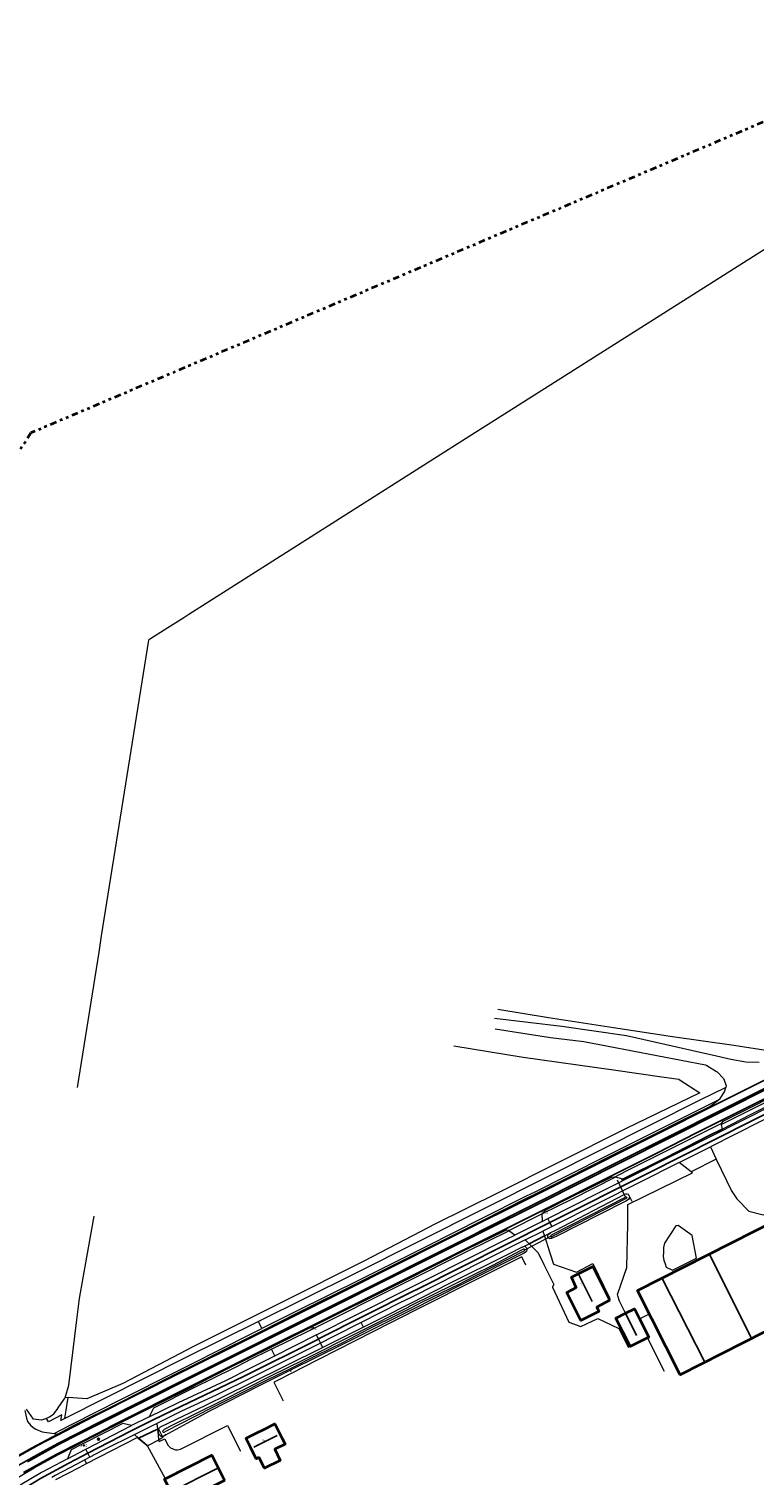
# Model space of a CAD drawing. Header units: metres. Extents: x 169249 to 194689, y 406250 to 412203.
# Tile 148 of 256: x 178196 to 178477, y 407600 to 408160. Entities that reach past the tile are written whole.
import ezdxf
from ezdxf.enums import TextEntityAlignment as Align

# ---------------------------------------------------------------- set-up
doc = ezdxf.new("R2010")
doc.units = ezdxf.units.M
doc.linetypes.add('BGT_NLCS_N264$0$AL-TEKENBLADGRENS', pattern=[11.5, 2.5, -1.5, 1, -1.5, 1, -1.5, 2.5])
doc.linetypes.add('BGT_NLCS_N264$0$AM-AS', pattern=[16, 10, -2, 2, -2])
doc.layers.get('0').update_dxf_attribs({"linetype": 'CONTINUOUS'})
for name, color, linetype, lineweight in [('BGT_NLCS_N264$0$B-WE-AM-AS_KUNSTWERK_DUIKER-GV', 252, 'BGT_NLCS_N264$0$AM-AS', 18), ('BGT_NLCS_N264$0$B-WE-GW-WATERGANG_INSTEEK-G', 252, 'CONTINUOUS', 18), ('BGT_NLCS_N264$0$B-WE-GW-WATERGANG_SLOOT_BODEM-G', 252, 'CONTINUOUS', 18), ('BGT_NLCS_N264$0$B-WE-IE-TERREINAFSCHEIDING_KUNSTMATIG_HEKWERK-G', 252, 'BGT_NLCS_N264$0$IE-TERREINAFSCHEIDING-KUNSTMATIG', 18), ('BGT_NLCS_N264$0$B-WE-KW-KUNSTWERK_DUIKER-G', 252, 'CONTINUOUS', 18), ('BGT_NLCS_N264$0$B-WE-OG-TOPOGRAFIE-G', 252, 'CONTINUOUS', 18), ('BGT_NLCS_N264$0$B-WE-OG-TOPOGRAFIE_BEBOUWING-G', 252, 'CONTINUOUS', 35), ('BGT_NLCS_N264$0$B-WE-OG-TOPOGRAFIE_CULTUURSCHEIDING-G', 252, 'CONTINUOUS', 18), ('BGT_NLCS_N264$0$B-WE-OG-TOPOGRAFIE_TERREIN_GROEN-GV', 252, 'CONTINUOUS', 18), ('BGT_NLCS_N264$0$B-WE-OG-TOPOGRAFIE_TERREIN_ONBEGROEID-GV', 252, 'CONTINUOUS', 18), ('BGT_NLCS_N264$0$B-WE-OG-TOPOGRAFIE_WATER-GV', 252, 'CONTINUOUS', 18), ('BGT_NLCS_N264$0$B-WE-OG-TOPOGRAFIE_WEG_BERM-GV', 252, 'CONTINUOUS', 18), ('BGT_NLCS_N264$0$B-WE-OG-TOPOGRAFIE_WEG_RIJWEG-GV', 252, 'CONTINUOUS', 18), ('BGT_NLCS_N264$0$B-WE-OG-TOPOGRAFIE_WEG_RIJWIELPAD-GV', 252, 'CONTINUOUS', 18), ('BGT_NLCS_N264$0$B-WE-OG-TOPOGRAFIE_WEG_VERHARD-G', 252, 'CONTINUOUS', 18), ('BGT_NLCS_N264$0$B-WE-VW-BEWEGWIJZERING_DRAAGCONSTRUCTIE-S', 252, 'CONTINUOUS', 25), ('BGT_NLCS_N264$0$X-XX-AL-TEKENBLADGRENS-G', 252, 'BGT_NLCS_N264$0$AL-TEKENBLADGRENS', 35), ('X-XX-AL-REFERENTIE-G', 7, 'CONTINUOUS', 18)]:
    doc.layers.add(name, color=color, linetype=linetype, lineweight=lineweight)
for name, color, linetype in [('BGT_NLCS_N264$0$B-WE-IE-MEUBILAIR_WEGMEUBILAIR-S', 252, 'CONTINUOUS'), ('BGT_NLCS_N264$0$B-WE-KG-KADASTRAAL_NOK-G', 252, 'CONTINUOUS'), ('BGT_NLCS_N264$0$B-WE-OG-TOPOGRAFIE_WEG_INRIT-GV', 252, 'CONTINUOUS'), ('BGT_NLCS_N264$0$B-WE-VW-MARKERING-G', 252, 'CONTINUOUS'), ('BGT_NLCS_N264$0$Label_Nummeraanduidingreeks', 252, 'CONTINUOUS'), ('BGT_NLCS_N264$0$Label_Puntobject', 252, 'CONTINUOUS')]:
    doc.layers.add(name, color=color, linetype=linetype)
doc.styles.add('BGT_NLCS_N264$0$STANDARD', font='txt')
doc.linetypes.add('BGT_NLCS_N264$0$IE-TERREINAFSCHEIDING-KUNSTMATIG', pattern='A,4,[82,NLCS.SHX,S=0.75,R=90,X=0,Y=0],4,-2', length=10)

# ---------------------------------------------------------------- blocks, each defined once
blk = doc.blocks.new('BGT_NLCS_N264$0$SIE-WEG_WEGWIJZER-SO')
for q in [(-0.29, -0.29), (0, 0.41), (0.29, -0.29)]:
    blk.add_line((0, 0), q)
blk.add_circle((0, 0), 0.413)
blk = doc.blocks.new('BGT_NLCS_N264$0$SIE-WEG_PAAL_ALGEMEEN_TYPE_02-SO')
at = {"ltscale": 0.5}
h = blk.add_hatch(color=256, dxfattribs=at)
h.paths.add_polyline_path([(0, 0), (0.1875, 0, 0.41421356), (0, 0.1875)])
h.paths.add_polyline_path([(0, -0.1875), (0, 0), (-0.1875, 0, 0.41421356)])
for p, q in [((-0.1875, 0), (0.1875, 0)), ((0, -0.1875), (0, 0.1875))]:
    blk.add_line(p, q, dxfattribs=at)
blk.add_circle((0, 0), 0.1875, dxfattribs=at)
blk = doc.blocks.new('BGT_NLCS_N264')
at = {"layer": 'BGT_NLCS_N264$0$B-WE-AM-AS_KUNSTWERK_DUIKER-GV'}
blk.add_line((178427.03, 407707.38, 17.43), (178423.77, 407714.16, 18.82), dxfattribs=at)
at = {"layer": 'BGT_NLCS_N264$0$B-WE-GW-WATERGANG_INSTEEK-G'}
for p, q in [((178428.38, 407708.15, 18.84), (178428.49, 407707.46, 18.83)), ((178397.4, 407693.4, 18.77), (178397.96, 407693.87, 18.75)), ((178246.37, 407617.99, 19.3), (178246.39, 407618.13, 19.3))]:
    blk.add_line(p, q, dxfattribs=at)
for points in [[(178428.05, 407706.68, 18.84), (178427.02, 407706.11, 18.82), (178416.82, 407700.93, 18.79), (178400.1, 407692.44, 18.73), (178399.45, 407692.18, 18.74), (178398.23, 407691.7, 18.78), (178397.66, 407691.47, 18.8), (178397.12, 407691.67, 18.8), (178396.86, 407692.23, 18.8), (178396.85, 407692.82, 18.8), (178397.01, 407693.08, 18.78), (178397.4, 407693.4, 18.77)], [(178428.49, 407707.46, 18.83), (178428.5, 407707.35, 18.83), (178428.11, 407706.71, 18.84), (178428.05, 407706.68, 18.84)], [(178387.58, 407688.62, 18.72), (178387.97, 407688.67, 18.72), (178388.62, 407688, 18.72), (178388.69, 407687.81, 18.72), (178388.79, 407687.56, 18.72), (178388.78, 407687.07, 18.72), (178388.6, 407686.76, 18.72), (178388.45, 407686.52, 18.72), (178387.47, 407685.81, 18.71), (178364.18, 407674.11, 18.75), (178343.57, 407663.67, 18.61), (178343, 407663.38, 18.61), (178317.2, 407650.52, 18.57), (178297.57, 407640.81, 18.58)], [(178297.57, 407640.81, 18.58), (178285.23, 407634.71, 18.58), (178266.08, 407624.83, 18.81), (178257.29, 407620.08, 19), (178248.81, 407615.5, 19.18), (178248.47, 407615.29, 19.26)], [(178247.89, 407614.99, 19.33), (178247.87, 407614.98, 19.34), (178247.4, 407615.01, 19.35), (178246.72, 407615.58, 19.32), (178246.42, 407616.15, 19.31), (178246.29, 407617.15, 19.33), (178246.37, 407617.99, 19.3)], [(178248.47, 407615.29, 19.26), (178248.21, 407615.13, 19.33), (178247.89, 407614.99, 19.33)]]:
    blk.add_polyline3d(points, dxfattribs=at)
at = {"layer": 'BGT_NLCS_N264$0$B-WE-GW-WATERGANG_SLOOT_BODEM-G'}
for points in [[(178398.36, 407692.26, 17.89), (178398.5, 407692.37, 17.89), (178398.68, 407692.52, 17.89), (178427.32, 407707.26, 17.89), (178427.5, 407707.43, 17.89), (178427.33, 407707.69, 17.89), (178426.99, 407707.68, 17.89), (178398.22, 407692.91, 17.89), (178398, 407692.71, 17.89), (178397.96, 407692.68, 17.89), (178397.94, 407692.43, 17.89), (178398.07, 407692.29, 17.89), (178398.36, 407692.26, 17.89)], [(178343.83, 407665.55, 17.25), (178342.93, 407665.11, 17.25), (178324.06, 407655.52, 17.25), (178302.32, 407644.57, 17.25), (178289.94, 407638.53, 17.24), (178270.57, 407628.76, 17.24), (178251.68, 407619.48, 17.24), (178248.53, 407617.81, 17.24), (178247.99, 407617.31, 17.24), (178247.9, 407616.94, 17.24), (178248.11, 407616.72, 17.24), (178248.48, 407616.75, 17.24), (178249.39, 407617.25, 17.24), (178260.48, 407622.88, 17.42), (178267.89, 407626.7, 17.42), (178277.59, 407631.52, 17.42), (178287.78, 407636.72, 17.3), (178297.64, 407641.56, 17.3), (178307.28, 407646.4, 17.3), (178317.83, 407651.57, 17.3), (178327.71, 407656.65, 17.3), (178339.12, 407662.37, 17.3), (178343.71, 407664.7, 17.3), (178348.19, 407666.97, 17.45), (178362.82, 407674.16, 17.55), (178364.27, 407674.89, 17.5), (178387.78, 407686.83, 17.5), (178387.97, 407687.12, 17.5), (178387.92, 407687.39, 17.5), (178387.72, 407687.59, 17.5), (178387.46, 407687.56, 17.5), (178387.17, 407687.43, 17.5), (178386.48, 407687.02, 17.5), (178375.42, 407681.18, 17.41), (178360.79, 407673.96, 17.48), (178343.83, 407665.55, 17.25)]]:
    blk.add_polyline3d(points, dxfattribs=at)
at = {"layer": 'BGT_NLCS_N264$0$B-WE-IE-TERREINAFSCHEIDING_KUNSTMATIG_HEKWERK-G'}
for p, q in [((178442.04, 407640.21, 19.03), (178435.73, 407652.74, 19.1)), ((178249.12, 407616.01, 18.9), (178248.47, 407615.29, 19.08)), ((178246.32, 407613.69, 19.35), (178242.04, 407611.43, 19.41))]:
    blk.add_line(p, q, dxfattribs=at)
for points in [[(178490.42, 408080.43, 18.63), (178363.67, 408000, 18.73), (178258.08, 407933, 19.29), (178256.14, 407931.77, 19.29), (178249.89, 407927.8, 19.28), (178243.19, 407923.55, 19.28), (178242.42, 407923.06, 19.28), (178224.2, 407808.69, 19.57), (178223.21, 407802.43, 19.57), (178223.21, 407802.42, 19.57), (178214.92, 407750, 19.68)], [(178388.38, 407681.29, 18.6), (178387.1, 407684.1, 18.49), (178386.87, 407684.61, 18.47), (178365.44, 407673.89, 18.52), (178336.09, 407659.01, 18.5), (178301.61, 407641.54, 18.67), (178298.6, 407640, 18.82), (178291.33, 407636.27, 19.18), (178290.86, 407636.03, 19.2), (178294.54, 407628.91, 19.38)], [(178218.46, 407604.57, 19.24), (178238.03, 407614.7, 19.35), (178238.47, 407614.32, 19.36)], [(178242.04, 407611.43, 19.41), (178241.92, 407611.37, 19.41), (178241.88, 407611.41, 19.41), (178238.47, 407614.32, 19.36)], [(178248.47, 407615.29, 19.08), (178248.01, 407614.78, 19.22), (178247.64, 407614.38, 19.32), (178246.32, 407613.69, 19.35)], [(178206.64, 407598.47, 19.21), (178215.62, 407603.1, 19.23), (178218.46, 407604.57, 19.24)]]:
    blk.add_polyline3d(points, dxfattribs=at)
at = {"layer": 'BGT_NLCS_N264$0$B-WE-KG-KADASTRAAL_NOK-G'}
for p, q in [((178408.83, 407677.66, 27.5), (178414.05, 407667.33, 27.51)), ((178457.41, 407644.11, 27.46), (178441.22, 407675.98, 27.45)), ((178427.06, 407662.46, 25.18), (178431.1, 407654.08, 25.12)), ((178283.23, 407610.93, 27.98), (178292.18, 407615.51, 27.99))]:
    blk.add_line(p, q, dxfattribs=at)
for points in [[(178459.35, 407685.45, 27.4), (178475.55, 407653.31, 27.42), (178475.61, 407653.18, 27.42)], [(178269.36, 407602.91, 24.45), (178269.24, 407602.85, 24.45), (178251.32, 407593.83, 24.4), (178251.21, 407593.77, 24.4)]]:
    blk.add_polyline3d(points, dxfattribs=at)
at = {"layer": 'BGT_NLCS_N264$0$B-WE-KW-KUNSTWERK_DUIKER-G'}
blk.add_line((178398.18, 407692.55, 18.11), (178388.05, 407687.33, 18.1), dxfattribs=at)
at = {"layer": 'BGT_NLCS_N264$0$B-WE-OG-TOPOGRAFIE-G'}
blk.add_line((178297.55, 407640.17, 18.8), (178297.57, 407640.81, 18.73), dxfattribs=at)
at = {"layer": 'BGT_NLCS_N264$0$B-WE-OG-TOPOGRAFIE_BEBOUWING-G'}
blk.add_line((178420.44, 407668.48, 22.4), (178420.79, 407667.77, 22.4), dxfattribs=at)
for points in [[(178496.8, 407663.67, 23.5), (178448.01, 407638.95, 23.52), (178431.56, 407671.52, 23.49), (178522, 407717.41, 23.53)], [(178420.79, 407667.77, 22.4), (178415.77, 407665.13, 24.52), (178416.6, 407663.42, 21.48), (178409.6, 407659.92, 21.52), (178404.17, 407670.78, 21.57), (178407.89, 407672.69, 25.28), (178405.97, 407676.66, 25.26), (178414.29, 407680.8, 22.4), (178420.44, 407668.48, 22.4)], [(178428.65, 407650.04, 21.92), (178423.12, 407660.89, 21.89), (178426.91, 407662.77, 21.89)], [(178426.91, 407662.77, 21.89), (178430.35, 407664.49, 21.89), (178432.34, 407660.59, 21.91)], [(178432.34, 407660.59, 21.91), (178435.94, 407653.52, 21.95), (178428.74, 407649.87, 21.92), (178428.65, 407650.04, 21.92)], [(178285.17, 407607.04, 23.55), (178284.11, 407606.49, 23.55), (178281.94, 407610.9, 23.54), (178280.37, 407614.08, 23.53), (178280.18, 407614.46, 23.52), (178284.62, 407616.64, 23.54), (178286.75, 407617.69, 23.55), (178291.34, 407619.95, 23.56), (178292.47, 407617.67, 23.57), (178294.13, 407614.31, 23.58), (178295.24, 407612.09, 23.59), (178291.27, 407610.14, 23.54), (178293.41, 407605.79, 23.44), (178287.26, 407602.77, 23.56), (178285.17, 407607.04, 23.55)], [(178271.81, 407598.05, 21.68), (178269.57, 407596.93, 21.68), (178267.23, 407595.75, 21.68), (178265.85, 407595.06, 21.68), (178263.28, 407593.77, 21.68), (178254.73, 407589.48, 21.68), (178253.58, 407588.91, 21.68), (178248.64, 407598.56, 21.68), (178248.84, 407598.66, 21.68), (178266.94, 407607.83, 21.68), (178271.81, 407598.05, 21.68)]]:
    blk.add_polyline3d(points, dxfattribs=at)
at = {"layer": 'BGT_NLCS_N264$0$B-WE-OG-TOPOGRAFIE_CULTUURSCHEIDING-G'}
blk.add_line((178211.36, 407630.14, 19.21), (178210.26, 407630.03, 19.25), dxfattribs=at)
for points in [[(178491.86, 407804.84, 18.62), (178486.99, 407776.66, 18.73), (178485.09, 407767.91, 18.98), (178482.81, 407764.14, 19.07), (178468.76, 407766.25, 19.1), (178445.14, 407769.64, 19.15), (178422.31, 407773.14, 18.93), (178397.17, 407777.04, 18.82), (178377.6, 407780.28, 18.72)], [(178360.47, 407766.15, 18.66), (178387.32, 407761.78, 18.61), (178422.31, 407756.83, 18.64), (178441.02, 407754.21, 18.83), (178447.47, 407753.3, 18.89), (178448.1, 407752.9, 18.91), (178455.65, 407748.02, 19.09), (178427.17, 407734.14, 18.75), (178400.68, 407720.93, 18.75), (178377.65, 407709.29, 18.76), (178353.2, 407697.17, 18.77), (178347.7, 407694.3, 18.66), (178325.68, 407682.83, 18.84), (178294.1, 407667.02, 18.82), (178283.89, 407661.9, 18.84), (178259.82, 407649.83, 18.88), (178232.59, 407635.62, 19.03), (178218.6, 407629.62, 19.1), (178211.39, 407630.14, 19.2), (178211.36, 407630.14, 19.21)], [(178210.26, 407630.03, 19.25), (178211.64, 407634.97, 19.54), (178214.78, 407660.2, 19.45), (178215.8, 407668.47, 19.41), (178218.63, 407684.46, 19.41), (178221.43, 407700.29, 19.41)], [(178203.05, 407622.06, 19.76), (178203.14, 407622.1, 19.76), (178204.23, 407622.67, 19.78), (178205.83, 407623.87, 19.79), (178207.14, 407625.55, 19.74), (178207.51, 407626.09, 19.68), (178209.9, 407629.51, 19.3), (178210.26, 407630.03, 19.25)]]:
    blk.add_polyline3d(points, dxfattribs=at)
at = {"layer": 'BGT_NLCS_N264$0$B-WE-OG-TOPOGRAFIE_TERREIN_GROEN-GV'}
for p, q in [((178210.1, 407622.04, 19.91), (178211.36, 407630.14, 15.19)), ((178246.04, 407617.97, 19.32), (178246.13, 407615.55, 8.12))]:
    blk.add_line(p, q, dxfattribs=at)
at = {"layer": 'BGT_NLCS_N264$0$B-WE-OG-TOPOGRAFIE_TERREIN_ONBEGROEID-GV', "linetype": 'Continuous'}
blk.add_line((178461.95, 407722.29, 19.09), (178452.32, 407717.48, 19.03), dxfattribs=at)
at = {"layer": 'BGT_NLCS_N264$0$B-WE-OG-TOPOGRAFIE_WATER-GV'}
for p, q in [((178428.05, 407706.68, 3.74), (178428.49, 407707.46, 15.48)), ((178428.61, 407707.68, 18.85), (178428.38, 407708.15, 18.84)), ((178428.49, 407707.46, 15.48), (178428.61, 407707.68, 18.85)), ((178397.43, 407693.6, 18.75), (178397.4, 407693.4, 11.5)), ((178397.96, 407693.87, 18.75), (178397.43, 407693.6, 18.75)), ((178325.59, 407657.32, 18.66), (178309.84, 407649.52, 18.73)), ((178246.39, 407618.13, 19.3), (178246.32, 407618.1, 19.3)), ((178246.32, 407618.1, 19.3), (178246.37, 407617.99, 18.65)), ((178246.37, 407617.99, 18.65), (178247.89, 407614.99, 1.23))]:
    blk.add_line(p, q, dxfattribs=at)
for points in [[(178428.38, 407708.15, 18.84), (178428.05, 407708.66, 18.83), (178427.52, 407708.83, 18.84), (178427.01, 407708.79, 18.83), (178426.49, 407708.66, 18.77), (178399.52, 407694.68, 18.73), (178397.96, 407693.87, 18.75)], [(178386.95, 407688.29, 18.72), (178381.7, 407685.65, 18.7), (178358.33, 407674.05, 18.71), (178343.97, 407666.66, 18.6), (178332.09, 407660.54, 18.64), (178325.59, 407657.32, 18.66)], [(178309.84, 407649.52, 18.73), (178281.21, 407635.33, 18.85), (178264.5, 407627.11, 19.08), (178246.98, 407618.62, 19.28), (178246.39, 407618.13, 19.3)]]:
    blk.add_polyline3d(points, dxfattribs=at)
at = {"layer": 'BGT_NLCS_N264$0$B-WE-OG-TOPOGRAFIE_WEG_BERM-GV'}
for p, q in [((178463.9, 407736.12, 18.94), (178463.95, 407735.79, 18.93)), ((178463.95, 407735.79, 18.93), (178464.23, 407733.97, 18.85)), ((178459.75, 407727.11, 18.95), (178461.95, 407722.29, 19.09)), ((178452.32, 407717.48, 19.03), (178447.7, 407721.07, 18.94)), ((178423.09, 407715.32, 19.02), (178422.63, 407715.44, 19.05)), ((178425.86, 407714.6, 18.84), (178423.09, 407715.32, 19.02)), ((178394.69, 407701.22, 18.93), (178394.61, 407701.14, 18.92)), ((178394.61, 407701.14, 18.92), (178394.63, 407698.27, 18.61)), ((178394.63, 407698.27, 18.61), (178396.93, 407699.42, 18.64)), ((178381.85, 407694.63, 19.01), (178381.73, 407694.72, 19.03)), ((178384.15, 407692.99, 18.65), (178381.85, 407694.63, 19.01)), ((178398.51, 407696.29, 18.66), (178394.99, 407694.51, 18.66)), ((178394.99, 407694.51, 18.66), (178395.58, 407692.66, 18.72)), ((178395.58, 407692.66, 18.72), (178397.43, 407693.6, 18.75)), ((178387.58, 407688.62, 18.72), (178389.62, 407689.65, 18.72)), ((178389.62, 407689.65, 18.72), (178388.16, 407691.09, 18.7)), ((178286.28, 407656.79, 19.14), (178284.98, 407659.58, 19.08)), ((178325.59, 407657.32, 18.66), (178324.73, 407659.17, 18.68)), ((178291.25, 407646.27, 18.94), (178307.32, 407654.36, 18.85)), ((178291.25, 407646.27, 18.94), (178290.04, 407648.84, 19.08)), ((178309.84, 407649.52, 18.73), (178308.96, 407651.22, 18.74)), ((178259.7, 407634.44, 19.17), (178260.02, 407633.83, 19.2)), ((178245.7, 407620.1, 19.3), (178245.91, 407617.91, 19.33)), ((178205.98, 407616.22, 19.41), (178207.24, 407616.03, 19.38)), ((178218.19, 407610.18, 19.28), (178235.85, 407619.31, 19.18)), ((178238.64, 407614.4, 19.28), (178236.99, 407615.79, 19.22)), ((178238.47, 407614.32, 19.36), (178238.64, 407614.4, 19.28)), ((178245.91, 407617.91, 19.33), (178246.04, 407617.97, 19.32)), ((178246.04, 407617.97, 19.32), (178246.32, 407618.1, 19.3)), ((178212.56, 407609.91, 19.08), (178211.14, 407606.49, 19.13)), ((178219.79, 407607.08, 19.37), (178217.77, 407606.02, 19.36)), ((178218.46, 407604.57, 19.24), (178217.77, 407606.02, 19.36))]:
    blk.add_line(p, q, dxfattribs=at)
for points in [[(178465.65, 407750.1, 19.03), (178464.88, 407749.71, 19.04), (178455.97, 407745.24, 19.15), (178397.24, 407715.79, 19.91), (178321.54, 407677.79, 19.91), (178284.98, 407659.58, 19.08)], [(178462.73, 407745.19, 19.04), (178463.57, 407745.84, 19.04), (178465.25, 407748.39, 19.05), (178465.65, 407750.1, 19.03)], [(178491.63, 407750.11, 18.92), (178490.11, 407749.87, 18.94), (178484.8, 407747.14, 18.94), (178484.11, 407746.79, 18.94), (178477.43, 407743.41, 19.01), (178464.86, 407737.08, 19.03), (178464.24, 407736.66, 18.92), (178463.9, 407736.12, 18.94)], [(178463.95, 407735.79, 18.93), (178477.77, 407742.74, 18.98), (178484.45, 407746.12, 18.91), (178485.14, 407746.47, 18.91), (178491.86, 407749.92, 18.91)], [(178464.23, 407733.97, 18.85), (178475.56, 407739.72, 18.84), (178485.92, 407744.94, 18.82), (178489.41, 407746.7, 18.81), (178493.45, 407748.59, 18.81)], [(178207.24, 407616.03, 19.38), (178212.04, 407618.54, 19.33), (178213.5, 407619.28, 19.33), (178231.57, 407628.39, 19.27), (178254.35, 407639.92, 19.18), (178258.08, 407641.8, 19.19), (178275.39, 407650.48, 19.21), (178277.62, 407651.6, 19.2), (178286.62, 407656.12, 19.17), (178299.5, 407662.61, 19.13), (178324.98, 407675.24, 19.2), (178350.27, 407687.92, 19.09), (178371.41, 407698.53, 19), (178388.88, 407707.34, 19.01), (178392.13, 407708.96, 19.01), (178404.21, 407714.97, 19.01), (178421.03, 407723.46, 18.96), (178435.52, 407730.73, 18.95), (178451.69, 407738.78, 18.93), (178459.58, 407742.76, 18.98), (178462.73, 407745.19, 19.04)], [(178462.73, 407745.19, 19.04), (178451.35, 407739.45, 18.9), (178435.18, 407731.4, 18.92), (178420.69, 407724.12, 18.93), (178403.88, 407715.65, 18.98), (178391.8, 407709.63, 18.98), (178388.55, 407708.01, 18.98), (178371.08, 407699.2, 18.97), (178349.93, 407688.59, 19.06), (178324.64, 407675.91, 19.17), (178299.17, 407663.28, 19.1), (178286.28, 407656.79, 19.14)], [(178487.76, 407741.21, 18.86), (178479.12, 407736.95, 18.87), (178459.75, 407727.11, 18.95)], [(178447.7, 407721.07, 18.94), (178416.49, 407705.34, 18.66), (178398.51, 407696.29, 18.66)], [(178422.63, 407715.44, 19.05), (178421.38, 407715.31, 18.97), (178405.68, 407707.46, 18.97), (178396.17, 407702.79, 18.99), (178395.6, 407702.19, 18.96), (178394.69, 407701.22, 18.93)], [(178423.09, 407715.32, 19.02), (178406.01, 407706.79, 18.94), (178394.69, 407701.22, 18.93)], [(178396.93, 407699.42, 18.64), (178416.45, 407709.27, 18.8), (178425.78, 407713.96, 18.83)], [(178425.78, 407713.96, 18.83), (178425.55, 407714.43, 18.84), (178425.86, 407714.6, 18.84)], [(178428.61, 407707.68, 18.85), (178429.24, 407706.41, 18.89), (178429.42, 407706.07, 18.9)], [(178381.73, 407694.72, 19.03), (178381.07, 407694.85, 19.11), (178379.95, 407694.53, 19.01), (178365.45, 407687.38, 19.14), (178341.13, 407675.18, 19.04), (178304.17, 407656.66, 19.09), (178289.71, 407649.51, 19.11), (178280.85, 407645.14, 19.12), (178280.34, 407644.89, 19.12), (178274.83, 407642.1, 19.16), (178261.4, 407635.3, 19.17), (178259.7, 407634.44, 19.17)], [(178290.04, 407648.84, 19.08), (178304.51, 407655.99, 19.06), (178341.47, 407674.51, 19.01), (178365.78, 407686.7, 19.11), (178381.85, 407694.63, 19.01)], [(178307.32, 407654.36, 18.85), (178307.35, 407654.38, 18.85), (178307.44, 407654.42, 18.85), (178323.24, 407662.39, 18.77), (178344.86, 407673.27, 18.74), (178350.2, 407675.96, 18.88), (178380.86, 407691.42, 18.82), (178384.15, 407692.99, 18.65)], [(178388.16, 407691.09, 18.7), (178371.22, 407682.58, 18.7), (178344.29, 407669.02, 18.62), (178339.7, 407666.71, 18.63), (178324.73, 407659.17, 18.68)], [(178386.95, 407688.29, 18.72), (178387.2, 407688.41, 18.72), (178387.58, 407688.62, 18.72)], [(178284.98, 407659.58, 19.08), (178256.32, 407645.35, 19.91), (178210.1, 407622.04, 19.91)], [(178324.73, 407659.17, 18.68), (178313.72, 407653.61, 18.71), (178308.96, 407651.22, 18.74)], [(178205.98, 407616.22, 19.41), (178211.7, 407619.21, 19.3), (178213.16, 407619.95, 19.3), (178231.23, 407629.06, 19.24), (178254.01, 407640.59, 19.15), (178275.06, 407651.15, 19.18), (178277.28, 407652.27, 19.17), (178286.28, 407656.79, 19.14)], [(178308.96, 407651.22, 18.74), (178308.94, 407651.21, 18.74), (178294.74, 407644.08, 18.82), (178282.71, 407638.02, 18.93), (178268.93, 407631.22, 19.02), (178254.95, 407624.7, 19.16), (178245.7, 407620.1, 19.3)], [(178290.04, 407648.84, 19.08), (178281.18, 407644.47, 19.09), (178280.68, 407644.21, 19.09), (178275.17, 407641.43, 19.13), (178260.02, 407633.83, 19.2)], [(178242.65, 407622.68, 19.27), (178254.07, 407628.23, 19.23), (178272.32, 407636.75, 19.07), (178282, 407641.61, 18.99), (178291.25, 407646.27, 18.94)], [(178260.02, 407633.83, 19.2), (178244.42, 407626.01, 19.19), (178242.65, 407622.68, 19.27)], [(178203.05, 407622.06, 19.76), (178201.04, 407621.41, 19.75), (178197.94, 407621.77, 19.74), (178195.23, 407625.64, 19.71)], [(178194.61, 407625.16, 19.59), (178195.29, 407622.13, 19.59), (178195.65, 407620.86, 19.58), (178196.8, 407619.42, 19.55), (178197.82, 407618.58, 19.53), (178198.9, 407617.93, 19.51), (178201.27, 407616.92, 19.5), (178205.98, 407616.22, 19.41)], [(178210.1, 407622.04, 19.91), (178208.59, 407621.28, 19.91), (178208.92, 407623.42, 19.91), (178203.8, 407620.72, 19.91), (178203.05, 407622.06, 19.76)], [(178235.85, 407619.31, 19.18), (178232.58, 407620.11, 19.08), (178217.12, 407612.26, 19.09), (178216.58, 407611.99, 19.1), (178212.56, 407609.91, 19.08)], [(178236.99, 407615.79, 19.22), (178236.88, 407615.74, 19.22), (178225.4, 407610.01, 19.37), (178224.36, 407609.5, 19.37), (178219.79, 407607.08, 19.37)], [(178211.14, 407606.49, 19.13), (178218.02, 407610.09, 19.28), (178218.19, 407610.18, 19.28)], [(178217.77, 407606.02, 19.36), (178214.7, 407604.39, 19.36), (178206.38, 407599.92, 19.34), (178205.09, 407599.16, 19.31)]]:
    blk.add_polyline3d(points, dxfattribs=at)
at = {"layer": 'BGT_NLCS_N264$0$B-WE-OG-TOPOGRAFIE_WEG_INRIT-GV'}
blk.add_line((178389.62, 407689.65, 18.72), (178395.58, 407692.66, 18.72), dxfattribs=at)
at = {"layer": 'BGT_NLCS_N264$0$B-WE-OG-TOPOGRAFIE_WEG_INRIT-GV', "linetype": 'Continuous'}
blk.add_line((178238.64, 407614.4, 19.28), (178245.91, 407617.91, 19.33), dxfattribs=at)
at = {"layer": 'BGT_NLCS_N264$0$B-WE-OG-TOPOGRAFIE_WEG_INRIT-GV'}
blk.add_polyline3d([(178425.86, 407714.6, 18.84), (178442.51, 407722.89, 18.89), (178458.98, 407731.31, 18.85), (178464.23, 407733.97, 18.85)], dxfattribs=at)
at = {"layer": 'BGT_NLCS_N264$0$B-WE-OG-TOPOGRAFIE_WEG_RIJWEG-GV'}
blk.add_line((178381.73, 407694.72, 19.03), (178394.61, 407701.14, 18.92), dxfattribs=at)
for points in [[(178422.63, 407715.44, 19.05), (178427.35, 407717.87, 18.92), (178450.77, 407729.58, 18.94), (178463.9, 407736.12, 18.94)], [(178179.71, 407592, 19.2), (178198.22, 407602.97, 19.3), (178207.33, 407607.93, 19.27), (178213.93, 407611.38, 19.24), (178216.81, 407612.85, 19.23), (178226.28, 407617.71, 19.22), (178244.89, 407627.05, 19.19), (178259.7, 407634.44, 19.17)], [(178207.24, 407616.03, 19.38), (178197.1, 407610.59, 19.43), (178189.3, 407606.13, 19.43)]]:
    blk.add_polyline3d(points, dxfattribs=at)
at = {"layer": 'BGT_NLCS_N264$0$B-WE-OG-TOPOGRAFIE_WEG_RIJWIELPAD-GV'}
for p, q in [((178447.7, 407721.07, 18.94), (178459.75, 407727.11, 18.95)), ((178394.63, 407698.27, 18.61), (178384.15, 407692.99, 18.65)), ((178397.71, 407697.88, 18.75), (178396.93, 407699.42, 18.64)), ((178388.16, 407691.09, 18.7), (178394.99, 407694.51, 18.66)), ((178398.51, 407696.29, 18.66), (178397.71, 407697.88, 18.75)), ((178307.32, 407654.36, 18.85), (178308.15, 407652.77, 18.83)), ((178308.15, 407652.77, 18.83), (178308.96, 407651.22, 18.74)), ((178242.65, 407622.68, 19.27), (178235.85, 407619.31, 19.18)), ((178219.01, 407608.59, 19.33), (178218.19, 407610.18, 19.28)), ((178219.79, 407607.08, 19.37), (178219.01, 407608.59, 19.33))]:
    blk.add_line(p, q, dxfattribs=at)
for points in [[(178486.21, 407744.35, 18.82), (178469.33, 407735.83, 18.88), (178462.71, 407732.51, 18.86), (178445.94, 407724.09, 18.84), (178425.78, 407713.96, 18.83)], [(178236.99, 407615.79, 19.22), (178244.83, 407619.67, 19.31), (178245.7, 407620.1, 19.3)], [(178211.14, 407606.49, 19.13), (178206.28, 407603.88, 19.27), (178201.13, 407601.1, 19.27), (178192.87, 407596.25, 19.19)]]:
    blk.add_polyline3d(points, dxfattribs=at)
at = {"layer": 'BGT_NLCS_N264$0$B-WE-OG-TOPOGRAFIE_WEG_VERHARD-G'}
for p, q in [((178420.44, 407668.48, 19.45), (178420.12, 407668.29, 19.45)), ((178432.34, 407660.59, 19.17), (178435.92, 407662.44, 19.09)), ((178428.65, 407650.04, 19.12), (178428.92, 407650.19, 19.12)), ((178245.91, 407617.91, 19.33), (178246.13, 407615.55, 19.37)), ((178249.02, 407598.75, 21.68), (178242.04, 407611.43, 19.43))]:
    blk.add_line(p, q, dxfattribs=at)
for points in [[(178376.26, 407776.92, 18.75), (178402.35, 407773.77, 18.72), (178427.29, 407770.13, 18.92), (178459.81, 407762.86, 19.04), (178460.36, 407762.73, 19.04), (178467.69, 407761, 19.06), (178473.47, 407760.01, 19.01), (178478.56, 407759.85, 18.99)], [(178376.48, 407772.75, 18.91), (178397.87, 407769.38, 18.83), (178410.8, 407767.88, 18.7), (178457.81, 407758.87, 18.99), (178458.37, 407758.54, 18.99), (178462.11, 407756.28, 18.99), (178462.3, 407756.08, 18.99), (178464.74, 407753.49, 19.04), (178465.81, 407750.79, 19.02), (178465.65, 407750.1, 19.03)], [(178461.95, 407722.29, 19.09), (178467.9, 407710.08, 18.96), (178469.95, 407706.96, 18.98), (178474.61, 407702.22, 19), (178480.13, 407700.85, 19.07), (178481.52, 407701.31, 19.11), (178485.65, 407703.32, 19.17), (178505.4, 407713.26, 19.46), (178509.3, 407715.35, 19.1), (178499.23, 407735.93, 19.04), (178501.57, 407737.15, 19.02)], [(178426.91, 407662.77, 19.32), (178424.63, 407667.35, 19.35), (178423.98, 407669.53, 19.35), (178423.83, 407669.94, 19.35), (178427.47, 407680.42, 19.09), (178427.77, 407697.18, 19.05), (178427.8, 407704.82, 18.99), (178452.81, 407717.1, 19.04), (178452.32, 407717.48, 19.03)], [(178395.58, 407692.66, 18.72), (178396.48, 407689.79, 18.82), (178396.63, 407689.33, 18.84)], [(178442.04, 407689.82, 19.03), (178441.58, 407688.14, 19.05), (178441.55, 407686.36, 19.07), (178441.52, 407684.65, 19.07), (178441.69, 407683.28, 19.07), (178442.27, 407681.84, 19.08), (178442.61, 407680.58, 19.11), (178445.1, 407679.42, 19.15), (178454.32, 407684.1, 19.1), (178452.64, 407692.77, 19.07), (178447.28, 407696.63, 18.99), (178446.41, 407696.58, 18.99), (178442.04, 407689.82, 19.03)], [(178389.62, 407689.65, 18.72), (178391.46, 407687.84, 18.75), (178391.83, 407687.43, 18.76), (178392.17, 407687.07, 18.77), (178393.09, 407686.05, 18.79), (178395.28, 407681.59, 18.99), (178399.17, 407673.85, 19.38), (178398.69, 407672.93, 19.38), (178398.67, 407672.8, 19.38), (178404.97, 407659.23, 19.42), (178409.67, 407657.58, 19.43), (178416.27, 407660.76, 19.4), (178424.3, 407656.84, 19.25), (178427.91, 407649.62, 19.11), (178428.65, 407650.04, 19.12)], [(178396.63, 407689.33, 18.84), (178399.06, 407681.66, 19.1), (178407.95, 407678.62, 19.36), (178414.23, 407681.94, 19.46), (178420.77, 407668.67, 19.45), (178420.44, 407668.48, 19.45)], [(178426.97, 407662.66, 19.32), (178426.96, 407662.67, 19.32), (178426.91, 407662.77, 19.32)], [(178432.2, 407660.52, 19.17), (178432.21, 407660.53, 19.17), (178432.34, 407660.59, 19.17)], [(178242.04, 407611.43, 19.43), (178242.01, 407611.48, 19.43), (178241.93, 407611.64, 19.4), (178238.64, 407614.4, 19.28)], [(178246.13, 407615.55, 19.37), (178246.29, 407613.84, 19.4), (178246.3, 407613.73, 19.4), (178246.32, 407613.69, 19.4)], [(178246.32, 407613.69, 19.4), (178246.36, 407613.6, 19.41), (178246.56, 407613.1, 19.43), (178248.81, 407614.2, 19.35), (178249.57, 407612.46, 19.37), (178250.08, 407611.54, 19.35), (178250.93, 407610.69, 19.35), (178251.86, 407610.32, 19.37), (178252.85, 407609.95, 19.37), (178253.7, 407609.86, 19.37), (178254.81, 407610.21, 19.37), (178273.01, 407619.29, 19.4), (178277.99, 407609.36, 19.49)]]:
    blk.add_polyline3d(points, dxfattribs=at)
at = {"layer": 'BGT_NLCS_N264$0$B-WE-VW-MARKERING-G', "linetype": 'Continuous'}
for points in [[(178481.68, 407753.47, 19), (178470.62, 407747.85, 19.06), (178430.03, 407727.53, 19.04), (178392.32, 407708.58, 19.04), (178360.56, 407692.62, 19.06), (178332.49, 407678.58, 19.18), (178323.34, 407674.04, 19.13), (178277.83, 407651.17, 19.27), (178258.25, 407641.47, 19.21), (178254.14, 407639.42, 19.2), (178221.97, 407623.2, 19.37), (178213.67, 407618.94, 19.34), (178199.84, 407611.68, 19.37), (178189.48, 407605.88, 19.43)], [(178484.58, 407747.63, 19.02), (178454.65, 407732.66, 19.01), (178438.73, 407724.53, 18.99), (178422.74, 407716.58, 18.93), (178395.27, 407702.75, 19), (178318.44, 407664.33, 19.26), (178280.69, 407645.46, 19.23), (178261.19, 407635.7, 19.2), (178227.28, 407618.62, 19.2), (178227.3, 407618.58, 19.2), (178216.66, 407613.15, 19.26), (178206.71, 407608.06, 19.32), (178194.12, 407601.13, 19.32)], [(178187.94, 407601.51, 19.36), (178200.32, 407608.52, 19.32), (178207.38, 407612.34, 19.32), (178215.04, 407616.28, 19.29), (178221.91, 407619.8, 19.27), (178259.64, 407638.72, 19.27), (178368.19, 407693.06, 19.16), (178371.28, 407694.75, 19.15), (178393.65, 407705.94, 19.12), (178424.83, 407721.63, 19.08), (178482.96, 407750.85, 19.13)], [(179019.2, 408019.99, 18.3), (178979.05, 407999.82, 18.34), (178957.87, 407989.03, 18.34), (178929.85, 407974.97, 18.44), (178840.66, 407929.93, 18.48), (178748.64, 407883.49, 18.63), (178700.17, 407859.28, 18.68), (178662.03, 407840.09, 18.77), (178572.51, 407795.18, 18.85), (178553.27, 407785.47, 18.88), (178539.75, 407778.66, 19.01), (178521.23, 407769.34, 18.95), (178483.26, 407750.26, 19.13), (178425.14, 407721.04, 19.08), (178393.95, 407705.35, 19.12), (178371.58, 407694.17, 19.15), (178368.77, 407692.76, 19.16), (178279.4, 407648.04, 19.28), (178259.88, 407638.25, 19.27), (178222.49, 407619.5, 19.27), (178215.29, 407615.8, 19.3), (178207.96, 407612.05, 19.32), (178195.61, 407605.27, 19.34)], [(178397.71, 407697.88, 18.75), (178435.45, 407716.82, 18.82), (178462.48, 407730.5, 18.89), (178486.96, 407742.82, 18.86)], [(178308.15, 407652.77, 18.83), (178308.16, 407652.77, 18.83), (178308.21, 407652.8, 18.82), (178344.58, 407671.13, 18.72), (178346.46, 407672.07, 18.86), (178397.71, 407697.88, 18.75)], [(178219.01, 407608.59, 19.33), (178235.47, 407617.08, 19.32), (178243.77, 407621.31, 19.16), (178251.93, 407625.24, 19.28), (178279.25, 407638.28, 19.01), (178308.15, 407652.77, 18.83)], [(178136.67, 407554.83, 19.01), (178144.92, 407561.3, 19.09), (178154.6, 407568.57, 18.96), (178169.44, 407579.01, 18.94), (178182.04, 407587.41, 18.98), (178187.18, 407590.61, 19.2), (178200.7, 407598.83, 19.29), (178211.62, 407604.7, 19.29), (178219.01, 407608.59, 19.33)]]:
    blk.add_polyline3d(points, dxfattribs=at)
at = {"layer": 'BGT_NLCS_N264$0$X-XX-AL-TEKENBLADGRENS-G'}
blk.add_polyline3d([(184436.25, 410062.73, 0), (184183.19, 410038.13, 0), (183733.57, 409937.98, 0), (183392.76, 409722.85, 0), (183112.62, 409661.02, 0), (181934.11, 409497.18, 0), (181576.04, 409477.91, 0), (181380.5, 409402.69, 0), (181348.09, 409368.87, 0), (179688.8, 408537.47, 0), (179322.33, 408353.85, 0), (179291.54, 408424.26, 0), (179251.73, 408571.13, 0), (178950.57, 408481.9, 0), (179026.57, 408202.55, 0), (178645.17, 408015, 0), (178496.71, 408130.51, 0), (178197.01, 408003.27, 0), (177935.59, 407601.57, 0), (177344.78, 407184.52, 0), (176213.39, 406694.78, 0), (175774.26, 406688.92, 0)], dxfattribs=at)
at = {"layer": 'BGT_NLCS_N264$0$B-WE-IE-MEUBILAIR_WEGMEUBILAIR-S', "color": 7}
for p in [(178395.69, 407701.89, 19.11), (178306.22, 407657.02, 19.11), (178217.45, 407611.6, 19.26)]:
    blk.add_blockref('BGT_NLCS_N264$0$SIE-WEG_PAAL_ALGEMEEN_TYPE_02-SO', p, dxfattribs=at)
at = {"layer": 'BGT_NLCS_N264$0$B-WE-VW-BEWEGWIJZERING_DRAAGCONSTRUCTIE-S', "color": 7}
blk.add_blockref('BGT_NLCS_N264$0$SIE-WEG_WEGWIJZER-SO', (178223.1, 407614.04, 19.18), dxfattribs=at)
at = {"layer": 'BGT_NLCS_N264$0$Label_Nummeraanduidingreeks', "color": 7, "lineweight": 18, "style": 'BGT_NLCS_N264$0$STANDARD'}
for s, p in [('7', (178409.78, 407673.98)), ('5', (178286.95, 407613.53))]:
    blk.add_text(s, height=1, rotation=26.6, dxfattribs=at).set_placement(p, align=Align.MIDDLE)
at = {"layer": 'BGT_NLCS_N264$0$Label_Puntobject', "lineweight": 18, "style": 'BGT_NLCS_N264$0$STANDARD'}
for s, p in [('34.2', (178395.69, 407701.89, 19.11)), ('34.1', (178306.22, 407657.02, 19.11)), ('34.0', (178217.45, 407611.6, 19.26))]:
    blk.add_text(s, height=1, dxfattribs=at).set_placement(p, align=Align.MIDDLE)

msp = doc.modelspace()

# ---------------------------------------------------------------- block references
at = {"layer": 'X-XX-AL-REFERENTIE-G'}
msp.add_blockref('BGT_NLCS_N264', (0, 0), dxfattribs=at)

doc.saveas('drawing.dxf')
